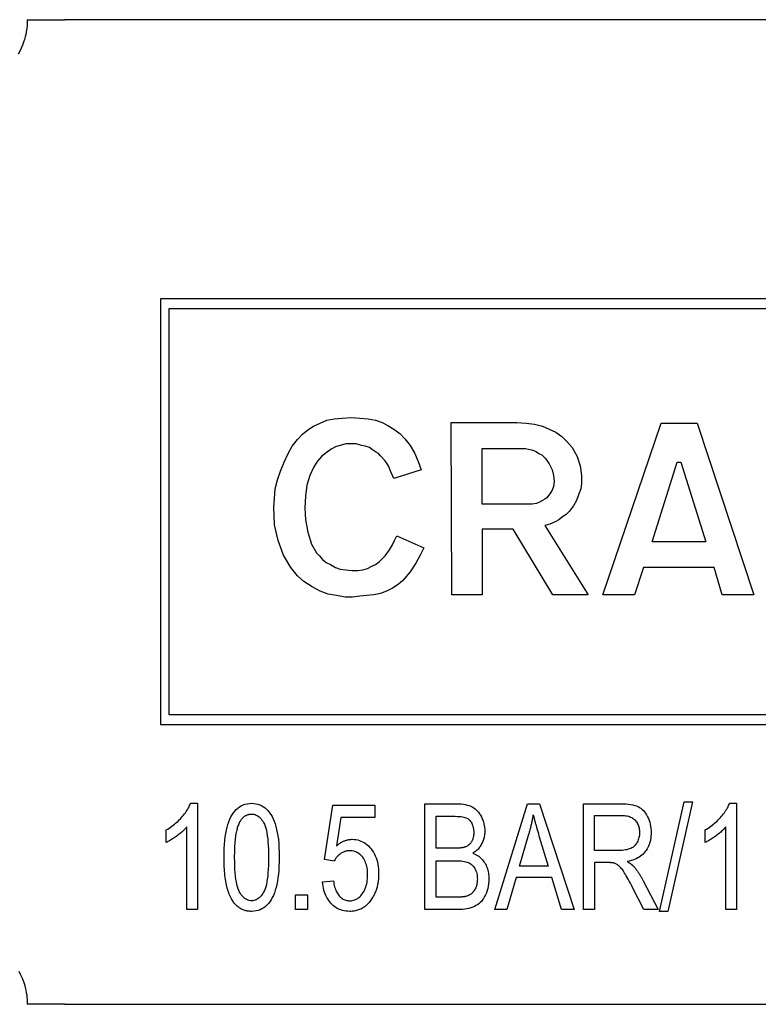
# Model space of a CAD drawing. Header units: millimetres. Extents: x 267 to 474, y 94 to 363.
# Tile 7 of 11: x 333 to 347, y 334 to 352. Entities that reach past the tile are written whole.
import ezdxf

# ---------------------------------------------------------------- set-up
doc = ezdxf.new("R2010")
doc.units = ezdxf.units.MM
doc.layers.add('DETAIL', color=2, linetype='Continuous')

msp = doc.modelspace()

# ---------------------------------------------------------------- linework, layer by layer
at = {"layer": 'DETAIL'}
for p, q in [((332.881, 352.299), (333.581, 352.299)), ((380.81, 352.299), (333.581, 352.299)), ((355.398, 347.026), (335.396, 347.026)), ((335.396, 347.026), (335.396, 338.987)), ((335.563, 339.167), (335.563, 346.845)), ((335.563, 346.845), (355.217, 346.845)), ((338.289, 344.62), (338.415, 344.675)), ((338.415, 344.675), (338.539, 344.731)), ((338.539, 344.731), (338.679, 344.759)), ((338.679, 344.759), (338.832, 344.773)), ((338.832, 344.773), (338.999, 344.787)), ((338.999, 344.787), (339.166, 344.773)), ((339.166, 344.773), (339.318, 344.759)), ((339.318, 344.759), (339.457, 344.731)), ((339.457, 344.731), (339.583, 344.689)), ((339.583, 344.689), (339.694, 344.633)), ((340.904, 341.435), (340.89, 344.689)), ((340.89, 344.689), (342.128, 344.689)), ((342.128, 344.689), (342.309, 344.675)), ((342.309, 344.675), (342.462, 344.661)), ((342.462, 344.661), (342.615, 344.62)), ((343.756, 341.435), (344.854, 344.675)), ((344.854, 344.675), (345.536, 344.675)), ((345.536, 344.675), (346.607, 341.435)), ((338.081, 344.467), (338.178, 344.55)), ((338.178, 344.55), (338.289, 344.62)), ((339.694, 344.633), (339.806, 344.564)), ((339.806, 344.564), (339.917, 344.481)), ((339.917, 344.481), (340.014, 344.383)), ((342.615, 344.62), (342.866, 344.508)), ((342.866, 344.508), (342.977, 344.425)), ((337.886, 344.244), (337.983, 344.369)), ((337.983, 344.369), (338.081, 344.467)), ((340.014, 344.383), (340.112, 344.258)), ((342.977, 344.425), (343.074, 344.328)), ((343.074, 344.328), (343.172, 344.216)), ((337.802, 344.091), (337.886, 344.244)), ((338.526, 344.119), (338.442, 344.049)), ((338.623, 344.188), (338.526, 344.119)), ((338.706, 344.23), (338.623, 344.188)), ((338.901, 344.286), (338.706, 344.23)), ((339.096, 344.286), (338.901, 344.286)), ((339.193, 344.258), (339.096, 344.286)), ((339.263, 344.244), (339.193, 344.258)), ((339.346, 344.216), (339.263, 344.244)), ((339.402, 344.175), (339.346, 344.216)), ((339.457, 344.133), (339.402, 344.175)), ((339.513, 344.105), (339.457, 344.133)), ((339.555, 344.063), (339.513, 344.105)), ((340.112, 344.258), (340.195, 344.119)), ((340.195, 344.119), (340.264, 343.952)), ((341.475, 343.145), (341.475, 344.202)), ((341.475, 344.202), (342.295, 344.202)), ((342.295, 344.202), (342.351, 344.188)), ((342.351, 344.188), (342.406, 344.175)), ((342.406, 344.175), (342.448, 344.161)), ((342.448, 344.161), (342.504, 344.133)), ((342.504, 344.133), (342.545, 344.105)), ((342.545, 344.105), (342.601, 344.077)), ((343.172, 344.216), (343.269, 344.049)), ((337.663, 343.771), (337.733, 343.938)), ((337.733, 343.938), (337.802, 344.091)), ((338.359, 343.952), (338.289, 343.841)), ((338.442, 344.049), (338.359, 343.952)), ((339.639, 343.966), (339.555, 344.063)), ((339.708, 343.869), (339.639, 343.966)), ((340.264, 343.952), (340.32, 343.799)), ((342.601, 344.077), (342.671, 344.008)), ((342.671, 344.008), (342.74, 343.91)), ((343.269, 344.049), (343.324, 343.869)), ((344.687, 342.436), (345.16, 343.938)), ((345.16, 343.938), (345.23, 343.938)), ((345.23, 343.938), (345.703, 342.436)), ((337.608, 343.604), (337.663, 343.771)), ((338.289, 343.841), (338.22, 343.688)), ((339.75, 343.757), (339.708, 343.869)), ((339.806, 343.632), (339.75, 343.757)), ((340.32, 343.799), (339.806, 343.632)), ((342.74, 343.91), (342.796, 343.799)), ((342.796, 343.799), (342.823, 343.688)), ((343.324, 343.869), (343.352, 343.688)), ((337.566, 343.437), (337.608, 343.604)), ((338.22, 343.688), (338.164, 343.507)), ((342.823, 343.688), (342.838, 343.576)), ((342.838, 343.576), (342.823, 343.479)), ((343.352, 343.688), (343.352, 343.535)), ((337.552, 343.257), (337.566, 343.437)), ((338.164, 343.507), (338.136, 343.298)), ((342.796, 343.41), (342.754, 343.34)), ((342.823, 343.479), (342.796, 343.41)), ((343.339, 343.437), (343.296, 343.326)), ((343.352, 343.535), (343.339, 343.437)), ((337.538, 343.09), (337.552, 343.257)), ((338.136, 343.298), (338.122, 343.076)), ((342.56, 343.187), (342.504, 343.159)), ((342.615, 343.215), (342.56, 343.187)), ((342.657, 343.243), (342.615, 343.215)), ((342.699, 343.27), (342.657, 343.243)), ((342.727, 343.312), (342.699, 343.27)), ((342.754, 343.34), (342.727, 343.312)), ((343.255, 343.215), (343.199, 343.117)), ((343.296, 343.326), (343.255, 343.215)), ((337.552, 342.756), (337.538, 343.09)), ((338.122, 343.076), (338.136, 342.853)), ((342.421, 343.145), (341.475, 343.145)), ((342.504, 343.159), (342.421, 343.145)), ((343.116, 343.006), (343.06, 342.951)), ((343.157, 343.062), (343.116, 343.006)), ((343.199, 343.117), (343.157, 343.062)), ((338.136, 342.853), (338.178, 342.617)), ((342.851, 342.811), (342.754, 342.77)), ((342.921, 342.853), (342.851, 342.811)), ((342.99, 342.909), (342.921, 342.853)), ((343.06, 342.951), (342.99, 342.909)), ((337.621, 342.464), (337.552, 342.756)), ((338.178, 342.617), (338.248, 342.394)), ((342.059, 342.672), (341.475, 342.672)), ((341.475, 342.672), (341.475, 341.435)), ((342.81, 341.435), (342.059, 342.672)), ((342.754, 342.77), (342.657, 342.742)), ((342.657, 342.742), (343.478, 341.435)), ((337.719, 342.186), (337.621, 342.464)), ((339.778, 342.38), (339.819, 342.464)), ((339.819, 342.464), (339.861, 342.547)), ((339.861, 342.547), (340.375, 342.325)), ((345.703, 342.436), (344.687, 342.436)), ((338.248, 342.394), (338.345, 342.227)), ((339.639, 342.172), (339.722, 342.283)), ((339.722, 342.283), (339.778, 342.38)), ((340.375, 342.325), (340.306, 342.186)), ((337.858, 341.949), (337.719, 342.186)), ((338.345, 342.227), (338.4, 342.172)), ((338.4, 342.172), (338.456, 342.102)), ((338.456, 342.102), (338.526, 342.046)), ((339.457, 342.005), (339.527, 342.06)), ((339.527, 342.06), (339.639, 342.172)), ((340.306, 342.186), (340.223, 342.032)), ((337.983, 341.796), (337.858, 341.949)), ((338.526, 342.046), (338.609, 342.005)), ((338.609, 342.005), (338.706, 341.949)), ((338.706, 341.949), (338.79, 341.921)), ((338.79, 341.921), (338.901, 341.907)), ((338.901, 341.907), (339.012, 341.893)), ((339.012, 341.893), (339.124, 341.893)), ((339.124, 341.893), (339.221, 341.907)), ((339.221, 341.907), (339.305, 341.935)), ((339.305, 341.935), (339.388, 341.977)), ((339.388, 341.977), (339.457, 342.005)), ((340.223, 342.032), (340.112, 341.866)), ((344.52, 341.949), (344.354, 341.435)), ((345.856, 341.949), (344.52, 341.949)), ((346.009, 341.435), (345.856, 341.949)), ((338.108, 341.685), (337.983, 341.796)), ((338.261, 341.587), (338.108, 341.685)), ((339.972, 341.699), (339.889, 341.629)), ((340.112, 341.866), (339.972, 341.699)), ((338.415, 341.504), (338.261, 341.587)), ((338.567, 341.448), (338.415, 341.504)), ((339.666, 341.504), (339.555, 341.462)), ((339.778, 341.56), (339.666, 341.504)), ((339.889, 341.629), (339.778, 341.56)), ((338.721, 341.42), (338.567, 341.448)), ((338.887, 341.393), (338.721, 341.42)), ((339.027, 341.393), (338.887, 341.393)), ((339.166, 341.407), (339.027, 341.393)), ((339.291, 341.42), (339.166, 341.407)), ((339.43, 341.435), (339.291, 341.42)), ((339.555, 341.462), (339.43, 341.435)), ((341.475, 341.435), (340.904, 341.435)), ((343.478, 341.435), (342.81, 341.435)), ((344.354, 341.435), (343.756, 341.435)), ((346.607, 341.435), (346.009, 341.435)), ((355.217, 339.167), (335.563, 339.167)), ((335.396, 338.987), (355.398, 338.987)), ((335.967, 337.496), (336.094, 337.496)), ((336.094, 337.496), (336.094, 335.488)), ((338.495, 336.435), (338.65, 337.462)), ((338.65, 337.462), (339.445, 337.462)), ((339.445, 337.462), (339.445, 337.227)), ((340.393, 337.488), (340.993, 337.488)), ((340.393, 335.488), (340.393, 337.488)), ((341.717, 335.488), (342.332, 337.488)), ((342.332, 337.488), (342.56, 337.488)), ((342.56, 337.488), (343.214, 335.488)), ((343.387, 337.488), (344.095, 337.488)), ((343.387, 335.488), (343.387, 337.488)), ((344.824, 335.455), (345.288, 337.522)), ((345.446, 337.522), (344.983, 335.455)), ((345.288, 337.522), (345.446, 337.522)), ((346.15, 337.496), (346.277, 337.496)), ((346.277, 337.496), (346.277, 335.488)), ((338.807, 337.227), (338.72, 336.691)), ((339.445, 337.227), (338.807, 337.227)), ((340.605, 336.648), (340.605, 337.252)), ((340.605, 337.252), (340.925, 337.252)), ((343.598, 336.606), (343.598, 337.267)), ((343.598, 337.267), (344.105, 337.267)), ((335.897, 335.488), (335.897, 337.052)), ((346.08, 335.488), (346.08, 337.052)), ((335.505, 336.756), (335.505, 336.994)), ((342.178, 336.308), (342.353, 336.897)), ((342.554, 336.863), (342.723, 336.308)), ((345.688, 336.756), (345.688, 336.994)), ((340.951, 336.648), (340.605, 336.648)), ((344.053, 336.606), (343.598, 336.606)), ((338.679, 336.404), (338.495, 336.435)), ((340.605, 335.724), (340.605, 336.412)), ((340.605, 336.412), (340.975, 336.412)), ((342.723, 336.308), (342.178, 336.308)), ((343.844, 336.377), (343.598, 336.377)), ((343.598, 336.377), (343.598, 335.488)), ((338.46, 336.013), (338.666, 336.034)), ((342.117, 336.093), (341.941, 335.488)), ((342.788, 336.093), (342.117, 336.093)), ((342.973, 335.488), (342.788, 336.093)), ((344.518, 336.032), (344.797, 335.488)), ((337.949, 335.767), (338.173, 335.767)), ((337.949, 335.488), (337.949, 335.767)), ((338.173, 335.767), (338.173, 335.488)), ((344.53, 335.488), (344.318, 335.904)), ((341.004, 335.724), (340.605, 335.724)), ((336.094, 335.488), (335.897, 335.488)), ((338.173, 335.488), (337.949, 335.488)), ((341.002, 335.488), (340.393, 335.488)), ((341.941, 335.488), (341.717, 335.488)), ((343.214, 335.488), (342.973, 335.488)), ((343.598, 335.488), (343.387, 335.488)), ((344.797, 335.488), (344.53, 335.488)), ((344.983, 335.455), (344.824, 335.455)), ((346.277, 335.488), (346.08, 335.488)), ((333.581, 333.699), (332.881, 333.699)), ((333.581, 333.699), (380.81, 333.699))]:
    msp.add_line(p, q, dxfattribs=at)
at = {"layer": 'DETAIL', "flags": 128}
for points in [[(332.881, 352.299), (332.881, 352.296), (332.881, 352.284), (332.88, 352.264), (332.879, 352.238), (332.877, 352.208), (332.875, 352.176), (332.871, 352.142), (332.866, 352.105), (332.859, 352.064), (332.85, 352.02), (332.839, 351.974), (332.826, 351.925), (332.809, 351.873), (332.789, 351.818), (332.764, 351.762), (332.737, 351.705), (332.705, 351.647)], [(335.505, 336.994), (335.533, 337.011), (335.559, 337.027), (335.585, 337.045), (335.611, 337.063), (335.635, 337.082), (335.66, 337.101), (335.683, 337.121), (335.706, 337.141), (335.729, 337.162), (335.751, 337.183), (335.772, 337.206), (335.793, 337.228), (335.813, 337.251), (335.832, 337.274), (335.85, 337.297), (335.867, 337.319), (335.883, 337.342), (335.898, 337.364), (335.912, 337.386), (335.925, 337.408), (335.937, 337.43), (335.948, 337.452), (335.958, 337.474), (335.967, 337.496)], [(336.597, 336.474), (336.598, 336.561), (336.601, 336.643), (336.605, 336.721), (336.612, 336.795), (336.62, 336.864), (336.63, 336.929), (336.642, 336.99), (336.656, 337.046), (336.671, 337.099), (336.689, 337.148), (336.708, 337.194), (336.728, 337.238), (336.751, 337.278), (336.775, 337.315), (336.802, 337.348), (336.829, 337.379), (336.859, 337.406), (336.891, 337.43), (336.924, 337.45), (336.959, 337.467), (336.996, 337.479), (337.035, 337.488), (337.076, 337.494), (337.118, 337.496)], [(337.118, 337.496), (337.16, 337.494), (337.2, 337.489), (337.239, 337.48), (337.275, 337.467), (337.311, 337.451), (337.344, 337.431), (337.375, 337.408), (337.405, 337.381), (337.433, 337.352), (337.459, 337.319), (337.483, 337.283), (337.505, 337.244), (337.525, 337.202), (337.544, 337.157), (337.561, 337.109), (337.577, 337.058), (337.591, 337.004), (337.604, 336.947), (337.615, 336.885), (337.624, 336.817), (337.631, 336.741), (337.636, 336.659), (337.639, 336.57), (337.64, 336.474)], [(340.993, 337.488), (341.038, 337.487), (341.08, 337.484), (341.12, 337.48), (341.158, 337.473), (341.194, 337.464), (341.227, 337.454), (341.259, 337.441), (341.288, 337.427), (341.315, 337.411), (341.34, 337.393), (341.364, 337.372), (341.387, 337.35), (341.408, 337.326), (341.427, 337.299), (341.445, 337.271), (341.461, 337.24), (341.476, 337.209), (341.489, 337.177), (341.499, 337.144), (341.508, 337.111), (341.515, 337.078), (341.52, 337.045), (341.523, 337.01), (341.524, 336.976)], [(344.095, 337.488), (344.148, 337.487), (344.196, 337.485), (344.242, 337.481), (344.284, 337.475), (344.324, 337.467), (344.36, 337.458), (344.392, 337.447), (344.422, 337.434), (344.449, 337.419), (344.474, 337.402), (344.499, 337.382), (344.522, 337.359), (344.543, 337.334), (344.563, 337.307), (344.582, 337.276), (344.599, 337.243), (344.615, 337.209), (344.628, 337.174), (344.64, 337.137), (344.649, 337.1), (344.656, 337.062), (344.661, 337.023), (344.665, 336.983), (344.666, 336.942)], [(345.688, 336.994), (345.716, 337.011), (345.742, 337.027), (345.768, 337.045), (345.794, 337.063), (345.818, 337.082), (345.843, 337.101), (345.866, 337.121), (345.889, 337.141), (345.912, 337.162), (345.934, 337.183), (345.955, 337.206), (345.976, 337.228), (345.996, 337.251), (346.015, 337.274), (346.033, 337.297), (346.05, 337.319), (346.066, 337.342), (346.081, 337.364), (346.095, 337.386), (346.108, 337.408), (346.12, 337.43), (346.131, 337.452), (346.141, 337.474), (346.15, 337.496)], [(336.899, 337.15), (336.906, 337.161), (336.913, 337.173), (336.92, 337.183), (336.928, 337.194), (336.935, 337.203), (336.943, 337.212), (336.951, 337.221), (336.96, 337.229), (336.968, 337.237), (336.977, 337.244), (336.985, 337.251), (336.994, 337.257), (337.004, 337.263), (337.013, 337.268), (337.023, 337.273), (337.032, 337.277), (337.042, 337.281), (337.052, 337.284), (337.063, 337.287), (337.073, 337.289), (337.084, 337.291), (337.095, 337.292), (337.106, 337.293), (337.117, 337.293)], [(337.117, 337.293), (337.139, 337.292), (337.161, 337.289), (337.183, 337.283), (337.203, 337.275), (337.223, 337.265), (337.243, 337.252), (337.262, 337.238), (337.28, 337.221), (337.297, 337.202), (337.314, 337.18), (337.331, 337.157), (337.346, 337.131), (337.361, 337.101), (337.374, 337.067), (337.387, 337.029), (337.397, 336.986), (337.407, 336.938), (337.415, 336.885), (337.422, 336.828), (337.428, 336.767), (337.433, 336.701), (337.436, 336.63), (337.438, 336.554), (337.438, 336.474)], [(340.925, 337.252), (340.966, 337.251), (341.004, 337.25), (341.04, 337.248), (341.072, 337.245), (341.1, 337.241), (341.126, 337.236), (341.149, 337.23), (341.168, 337.224), (341.185, 337.216), (341.201, 337.207), (341.216, 337.196), (341.231, 337.184), (341.244, 337.17), (341.256, 337.155), (341.267, 337.138), (341.277, 337.12), (341.286, 337.101), (341.294, 337.081), (341.3, 337.06), (341.305, 337.039), (341.31, 337.016), (341.313, 336.994), (341.314, 336.97), (341.315, 336.945)], [(342.353, 336.897), (342.358, 336.912), (342.362, 336.928), (342.367, 336.944), (342.371, 336.96), (342.376, 336.976), (342.38, 336.991), (342.384, 337.007), (342.388, 337.023), (342.392, 337.039), (342.396, 337.055), (342.4, 337.071), (342.403, 337.086), (342.407, 337.102), (342.411, 337.118), (342.414, 337.134), (342.417, 337.15), (342.421, 337.166), (342.424, 337.182), (342.427, 337.198), (342.43, 337.214), (342.433, 337.23), (342.436, 337.246), (342.439, 337.262), (342.441, 337.278)], [(342.441, 337.278), (342.445, 337.264), (342.448, 337.25), (342.451, 337.236), (342.455, 337.221), (342.458, 337.206), (342.462, 337.191), (342.466, 337.176), (342.47, 337.16), (342.474, 337.144), (342.479, 337.127), (342.483, 337.11), (342.488, 337.093), (342.493, 337.076), (342.498, 337.058), (342.503, 337.04), (342.508, 337.022), (342.513, 337.003), (342.519, 336.984), (342.524, 336.965), (342.53, 336.945), (342.536, 336.925), (342.542, 336.905), (342.548, 336.884), (342.554, 336.863)], [(344.105, 337.267), (344.134, 337.266), (344.161, 337.265), (344.188, 337.261), (344.213, 337.257), (344.237, 337.251), (344.259, 337.244), (344.28, 337.236), (344.3, 337.226), (344.318, 337.216), (344.335, 337.204), (344.351, 337.19), (344.365, 337.176), (344.378, 337.16), (344.39, 337.144), (344.401, 337.127), (344.411, 337.109), (344.42, 337.091), (344.427, 337.072), (344.433, 337.052), (344.438, 337.031), (344.442, 337.01), (344.445, 336.988), (344.447, 336.966), (344.448, 336.942)], [(335.897, 337.052), (335.885, 337.038), (335.873, 337.024), (335.859, 337.01), (335.846, 336.996), (335.831, 336.982), (335.816, 336.968), (335.8, 336.954), (335.784, 336.94), (335.767, 336.926), (335.749, 336.912), (335.731, 336.898), (335.712, 336.884), (335.693, 336.87), (335.674, 336.857), (335.656, 336.844), (335.638, 336.832), (335.62, 336.821), (335.603, 336.81), (335.586, 336.799), (335.569, 336.79), (335.553, 336.78), (335.537, 336.772), (335.521, 336.764), (335.505, 336.756)], [(336.798, 336.474), (336.798, 336.515), (336.799, 336.554), (336.8, 336.593), (336.801, 336.63), (336.803, 336.666), (336.804, 336.701), (336.807, 336.735), (336.809, 336.768), (336.812, 336.8), (336.816, 336.831), (336.819, 336.861), (336.823, 336.889), (336.828, 336.917), (336.832, 336.944), (336.837, 336.969), (336.843, 336.993), (336.849, 337.017), (336.855, 337.039), (336.861, 337.06), (336.868, 337.08), (336.875, 337.099), (336.883, 337.117), (336.891, 337.134), (336.899, 337.15)], [(346.08, 337.052), (346.068, 337.038), (346.056, 337.024), (346.042, 337.01), (346.028, 336.996), (346.014, 336.982), (345.999, 336.968), (345.983, 336.954), (345.967, 336.94), (345.95, 336.926), (345.932, 336.912), (345.914, 336.898), (345.895, 336.884), (345.876, 336.87), (345.857, 336.857), (345.839, 336.844), (345.821, 336.832), (345.803, 336.821), (345.786, 336.81), (345.769, 336.799), (345.752, 336.79), (345.736, 336.78), (345.72, 336.772), (345.704, 336.764), (345.688, 336.756)], [(341.315, 336.945), (341.315, 336.928), (341.314, 336.911), (341.312, 336.895), (341.31, 336.879), (341.308, 336.864), (341.305, 336.849), (341.301, 336.835), (341.297, 336.821), (341.292, 336.808), (341.286, 336.795), (341.28, 336.783), (341.274, 336.771), (341.267, 336.76), (341.259, 336.749), (341.251, 336.739), (341.242, 336.729), (341.233, 336.72), (341.223, 336.711), (341.212, 336.703), (341.201, 336.696), (341.19, 336.689), (341.178, 336.682), (341.165, 336.676), (341.152, 336.671)], [(341.524, 336.976), (341.523, 336.955), (341.522, 336.934), (341.52, 336.913), (341.518, 336.892), (341.514, 336.872), (341.51, 336.852), (341.505, 336.832), (341.499, 336.812), (341.492, 336.792), (341.485, 336.773), (341.477, 336.754), (341.468, 336.735), (341.458, 336.717), (341.448, 336.699), (341.437, 336.681), (341.425, 336.665), (341.412, 336.649), (341.398, 336.633), (341.384, 336.618), (341.369, 336.604), (341.353, 336.59), (341.336, 336.577), (341.318, 336.564), (341.3, 336.552)], [(344.448, 336.942), (344.447, 336.919), (344.445, 336.895), (344.442, 336.872), (344.437, 336.85), (344.431, 336.827), (344.424, 336.806), (344.415, 336.784), (344.405, 336.763), (344.394, 336.743), (344.381, 336.725), (344.367, 336.707), (344.352, 336.692), (344.336, 336.677), (344.319, 336.664), (344.3, 336.653), (344.281, 336.643), (344.259, 336.634), (344.236, 336.627), (344.21, 336.62), (344.183, 336.615), (344.153, 336.611), (344.122, 336.608), (344.088, 336.606), (344.053, 336.606)], [(344.666, 336.942), (344.665, 336.907), (344.662, 336.873), (344.659, 336.84), (344.653, 336.808), (344.646, 336.776), (344.638, 336.746), (344.628, 336.717), (344.616, 336.688), (344.603, 336.66), (344.589, 336.634), (344.573, 336.608), (344.555, 336.583), (344.536, 336.56), (344.515, 336.538), (344.492, 336.517), (344.468, 336.498), (344.442, 336.481), (344.415, 336.464), (344.385, 336.45), (344.355, 336.436), (344.322, 336.425), (344.288, 336.414), (344.252, 336.406), (344.214, 336.398)], [(338.72, 336.691), (338.733, 336.701), (338.745, 336.711), (338.757, 336.72), (338.769, 336.729), (338.781, 336.738), (338.794, 336.746), (338.806, 336.753), (338.818, 336.76), (338.831, 336.767), (338.843, 336.773), (338.856, 336.779), (338.868, 336.785), (338.881, 336.79), (338.894, 336.794), (338.906, 336.798), (338.919, 336.802), (338.932, 336.805), (338.945, 336.808), (338.957, 336.81), (338.97, 336.812), (338.983, 336.814), (338.996, 336.815), (339.009, 336.816), (339.022, 336.816)], [(339.022, 336.816), (339.057, 336.815), (339.09, 336.811), (339.123, 336.805), (339.154, 336.796), (339.185, 336.784), (339.215, 336.771), (339.244, 336.754), (339.272, 336.735), (339.299, 336.714), (339.325, 336.69), (339.351, 336.663), (339.375, 336.634), (339.398, 336.604), (339.419, 336.571), (339.438, 336.537), (339.455, 336.502), (339.47, 336.465), (339.483, 336.427), (339.494, 336.388), (339.503, 336.347), (339.51, 336.304), (339.515, 336.26), (339.518, 336.215), (339.519, 336.168)], [(341.152, 336.671), (341.147, 336.669), (341.141, 336.667), (341.135, 336.666), (341.129, 336.664), (341.123, 336.663), (341.116, 336.661), (341.11, 336.66), (341.102, 336.658), (341.095, 336.657), (341.087, 336.656), (341.079, 336.655), (341.071, 336.654), (341.063, 336.653), (341.054, 336.652), (341.045, 336.651), (341.035, 336.651), (341.026, 336.65), (341.016, 336.65), (341.006, 336.649), (340.995, 336.649), (340.984, 336.649), (340.973, 336.648), (340.962, 336.648), (340.951, 336.648)], [(336.756, 335.66), (336.743, 335.682), (336.73, 335.704), (336.718, 335.728), (336.707, 335.753), (336.696, 335.779), (336.686, 335.806), (336.677, 335.834), (336.667, 335.863), (336.659, 335.893), (336.651, 335.924), (336.643, 335.956), (336.637, 335.99), (336.63, 336.024), (336.624, 336.06), (336.619, 336.096), (336.615, 336.134), (336.61, 336.173), (336.607, 336.213), (336.604, 336.254), (336.601, 336.296), (336.599, 336.339), (336.598, 336.383), (336.597, 336.428), (336.597, 336.474)], [(337.118, 335.656), (337.096, 335.657), (337.074, 335.66), (337.053, 335.666), (337.033, 335.674), (337.013, 335.684), (336.993, 335.696), (336.975, 335.711), (336.957, 335.728), (336.939, 335.747), (336.922, 335.769), (336.906, 335.792), (336.89, 335.818), (336.876, 335.848), (336.862, 335.882), (336.85, 335.92), (336.839, 335.963), (336.83, 336.011), (336.821, 336.063), (336.814, 336.12), (336.808, 336.182), (336.804, 336.248), (336.801, 336.319), (336.799, 336.394), (336.798, 336.474)], [(337.64, 336.474), (337.639, 336.389), (337.636, 336.307), (337.632, 336.229), (337.625, 336.156), (337.617, 336.087), (337.607, 336.023), (337.595, 335.962), (337.582, 335.906), (337.566, 335.853), (337.549, 335.804), (337.53, 335.757), (337.51, 335.714), (337.487, 335.674), (337.463, 335.637), (337.437, 335.603), (337.409, 335.572), (337.379, 335.544), (337.347, 335.521), (337.314, 335.5), (337.279, 335.484), (337.241, 335.471), (337.202, 335.462), (337.161, 335.456), (337.118, 335.455)], [(337.438, 336.474), (337.438, 336.395), (337.436, 336.319), (337.433, 336.249), (337.428, 336.183), (337.422, 336.121), (337.415, 336.064), (337.407, 336.012), (337.397, 335.964), (337.387, 335.921), (337.374, 335.882), (337.361, 335.848), (337.346, 335.819), (337.331, 335.793), (337.314, 335.769), (337.297, 335.748), (337.28, 335.728), (337.262, 335.711), (337.243, 335.697), (337.224, 335.684), (337.204, 335.674), (337.183, 335.666), (337.162, 335.66), (337.141, 335.657), (337.118, 335.656)], [(338.97, 336.599), (338.955, 336.599), (338.939, 336.598), (338.924, 336.596), (338.909, 336.593), (338.894, 336.59), (338.88, 336.586), (338.865, 336.581), (338.852, 336.575), (338.838, 336.569), (338.825, 336.562), (338.812, 336.554), (338.799, 336.545), (338.787, 336.536), (338.775, 336.526), (338.763, 336.516), (338.752, 336.506), (338.741, 336.495), (338.731, 336.483), (338.722, 336.471), (338.712, 336.459), (338.703, 336.446), (338.695, 336.432), (338.687, 336.419), (338.679, 336.404)], [(339.31, 336.145), (339.31, 336.18), (339.308, 336.213), (339.305, 336.245), (339.3, 336.276), (339.294, 336.305), (339.287, 336.333), (339.278, 336.361), (339.269, 336.386), (339.258, 336.411), (339.245, 336.434), (339.232, 336.457), (339.217, 336.477), (339.201, 336.497), (339.184, 336.515), (339.166, 336.531), (339.148, 336.545), (339.128, 336.558), (339.108, 336.569), (339.087, 336.578), (339.066, 336.586), (339.043, 336.592), (339.02, 336.596), (338.995, 336.599), (338.97, 336.599)], [(341.3, 336.552), (341.323, 336.543), (341.346, 336.532), (341.368, 336.521), (341.389, 336.508), (341.409, 336.495), (341.428, 336.48), (341.446, 336.465), (341.463, 336.448), (341.48, 336.43), (341.495, 336.411), (341.509, 336.392), (341.523, 336.371), (341.536, 336.349), (341.547, 336.327), (341.557, 336.304), (341.567, 336.28), (341.575, 336.256), (341.582, 336.231), (341.588, 336.205), (341.593, 336.179), (341.597, 336.152), (341.599, 336.125), (341.601, 336.096), (341.602, 336.067)], [(340.975, 336.412), (341.012, 336.411), (341.047, 336.41), (341.079, 336.407), (341.11, 336.404), (341.138, 336.399), (341.164, 336.393), (341.188, 336.386), (341.209, 336.378), (341.229, 336.369), (341.248, 336.359), (341.265, 336.346), (341.282, 336.333), (341.297, 336.317), (341.312, 336.301), (341.325, 336.282), (341.337, 336.263), (341.348, 336.242), (341.357, 336.22), (341.365, 336.197), (341.372, 336.173), (341.377, 336.148), (341.381, 336.123), (341.383, 336.096), (341.384, 336.069)], [(343.961, 336.368), (343.958, 336.368), (343.955, 336.369), (343.952, 336.37), (343.948, 336.371), (343.945, 336.371), (343.941, 336.372), (343.937, 336.372), (343.933, 336.373), (343.928, 336.373), (343.924, 336.374), (343.919, 336.374), (343.914, 336.375), (343.909, 336.375), (343.904, 336.375), (343.899, 336.376), (343.894, 336.376), (343.888, 336.376), (343.882, 336.376), (343.876, 336.376), (343.87, 336.377), (343.864, 336.377), (343.857, 336.377), (343.851, 336.377), (343.844, 336.377)], [(344.318, 335.904), (344.296, 335.948), (344.274, 335.989), (344.254, 336.027), (344.234, 336.063), (344.216, 336.096), (344.198, 336.127), (344.182, 336.154), (344.166, 336.179), (344.151, 336.202), (344.137, 336.224), (344.123, 336.243), (344.109, 336.261), (344.096, 336.277), (344.083, 336.291), (344.071, 336.303), (344.059, 336.314), (344.047, 336.323), (344.035, 336.332), (344.023, 336.339), (344.011, 336.347), (343.999, 336.353), (343.986, 336.359), (343.974, 336.364), (343.961, 336.368)], [(344.214, 336.398), (344.221, 336.394), (344.228, 336.39), (344.235, 336.386), (344.242, 336.381), (344.248, 336.377), (344.254, 336.373), (344.261, 336.369), (344.267, 336.365), (344.272, 336.361), (344.278, 336.357), (344.284, 336.352), (344.289, 336.348), (344.294, 336.344), (344.299, 336.34), (344.304, 336.336), (344.309, 336.332), (344.314, 336.328), (344.318, 336.324), (344.323, 336.32), (344.327, 336.315), (344.331, 336.311), (344.335, 336.307), (344.339, 336.303), (344.342, 336.299)], [(344.342, 336.299), (344.35, 336.29), (344.358, 336.281), (344.365, 336.272), (344.373, 336.262), (344.381, 336.252), (344.388, 336.242), (344.396, 336.232), (344.403, 336.222), (344.411, 336.212), (344.418, 336.201), (344.425, 336.19), (344.433, 336.179), (344.44, 336.168), (344.447, 336.156), (344.454, 336.145), (344.462, 336.133), (344.469, 336.121), (344.476, 336.109), (344.483, 336.097), (344.49, 336.084), (344.497, 336.072), (344.504, 336.059), (344.511, 336.046), (344.518, 336.032)], [(338.973, 335.656), (338.997, 335.657), (339.02, 335.66), (339.042, 335.664), (339.063, 335.671), (339.084, 335.679), (339.104, 335.689), (339.124, 335.701), (339.143, 335.715), (339.161, 335.731), (339.179, 335.749), (339.196, 335.769), (339.213, 335.79), (339.228, 335.813), (339.243, 335.837), (339.256, 335.862), (339.267, 335.889), (339.277, 335.917), (339.286, 335.946), (339.293, 335.976), (339.3, 336.007), (339.304, 336.04), (339.308, 336.074), (339.31, 336.109), (339.31, 336.145)], [(339.519, 336.168), (339.519, 336.145), (339.518, 336.123), (339.517, 336.101), (339.516, 336.079), (339.514, 336.058), (339.511, 336.036), (339.508, 336.015), (339.505, 335.994), (339.501, 335.974), (339.497, 335.954), (339.493, 335.934), (339.488, 335.914), (339.482, 335.894), (339.476, 335.875), (339.47, 335.856), (339.463, 335.837), (339.456, 335.819), (339.448, 335.801), (339.44, 335.783), (339.431, 335.765), (339.422, 335.748), (339.413, 335.731), (339.403, 335.714), (339.393, 335.697)], [(338.973, 335.455), (338.938, 335.456), (338.903, 335.459), (338.869, 335.464), (338.837, 335.472), (338.806, 335.481), (338.776, 335.493), (338.746, 335.506), (338.718, 335.522), (338.692, 335.54), (338.666, 335.56), (338.641, 335.583), (338.618, 335.607), (338.595, 335.633), (338.575, 335.661), (338.556, 335.69), (338.539, 335.72), (338.523, 335.752), (338.509, 335.785), (338.497, 335.819), (338.486, 335.855), (338.477, 335.892), (338.47, 335.931), (338.464, 335.971), (338.46, 336.013)], [(338.666, 336.034), (338.67, 336.003), (338.675, 335.974), (338.681, 335.945), (338.687, 335.918), (338.695, 335.893), (338.703, 335.868), (338.713, 335.846), (338.723, 335.824), (338.734, 335.804), (338.745, 335.784), (338.758, 335.767), (338.772, 335.75), (338.786, 335.735), (338.8, 335.721), (338.815, 335.709), (338.831, 335.698), (338.847, 335.688), (338.864, 335.679), (338.881, 335.672), (338.898, 335.666), (338.916, 335.662), (338.935, 335.658), (338.954, 335.656), (338.973, 335.656)], [(341.602, 336.067), (341.6, 336.021), (341.596, 335.976), (341.59, 335.932), (341.581, 335.889), (341.569, 335.847), (341.554, 335.807), (341.538, 335.768), (341.52, 335.733), (341.501, 335.7), (341.481, 335.671), (341.46, 335.644), (341.437, 335.621), (341.413, 335.6), (341.386, 335.581), (341.358, 335.563), (341.328, 335.548), (341.296, 335.534), (341.262, 335.522), (341.225, 335.511), (341.186, 335.503), (341.144, 335.497), (341.1, 335.492), (341.052, 335.489), (341.002, 335.488)], [(341.384, 336.069), (341.383, 336.045), (341.382, 336.022), (341.379, 336), (341.376, 335.979), (341.371, 335.958), (341.366, 335.938), (341.359, 335.918), (341.352, 335.9), (341.343, 335.882), (341.334, 335.865), (341.325, 335.85), (341.315, 335.835), (341.305, 335.822), (341.294, 335.81), (341.283, 335.799), (341.271, 335.788), (341.258, 335.779), (341.245, 335.771), (341.231, 335.763), (341.216, 335.756), (341.2, 335.749), (341.184, 335.743), (341.167, 335.738), (341.149, 335.734)], [(341.149, 335.734), (341.145, 335.733), (341.141, 335.732), (341.137, 335.731), (341.133, 335.731), (341.128, 335.73), (341.124, 335.73), (341.119, 335.729), (341.114, 335.729), (341.108, 335.728), (341.103, 335.728), (341.097, 335.727), (341.091, 335.727), (341.085, 335.726), (341.079, 335.726), (341.072, 335.726), (341.065, 335.725), (341.058, 335.725), (341.051, 335.725), (341.044, 335.725), (341.036, 335.725), (341.029, 335.725), (341.021, 335.724), (341.012, 335.724), (341.004, 335.724)], [(337.118, 335.455), (337.099, 335.455), (337.08, 335.456), (337.062, 335.458), (337.044, 335.46), (337.026, 335.464), (337.009, 335.467), (336.992, 335.472), (336.975, 335.477), (336.959, 335.484), (336.943, 335.49), (336.927, 335.498), (336.912, 335.506), (336.897, 335.515), (336.882, 335.525), (336.868, 335.535), (336.854, 335.546), (336.841, 335.558), (336.827, 335.57), (336.814, 335.584), (336.802, 335.598), (336.79, 335.612), (336.778, 335.628), (336.767, 335.644), (336.756, 335.66)], [(339.393, 335.697), (339.38, 335.677), (339.366, 335.658), (339.352, 335.64), (339.338, 335.623), (339.324, 335.607), (339.309, 335.591), (339.293, 335.576), (339.278, 335.562), (339.262, 335.549), (339.245, 335.537), (339.228, 335.526), (339.211, 335.515), (339.193, 335.506), (339.175, 335.497), (339.157, 335.489), (339.138, 335.482), (339.119, 335.475), (339.099, 335.47), (339.079, 335.465), (339.059, 335.461), (339.038, 335.458), (339.017, 335.456), (338.995, 335.455), (338.973, 335.455)], [(332.721, 334.323), (332.754, 334.259), (332.782, 334.195), (332.806, 334.133), (332.826, 334.073), (332.841, 334.017), (332.853, 333.964), (332.862, 333.916), (332.869, 333.872), (332.874, 333.831), (332.877, 333.795), (332.879, 333.764), (332.88, 333.74), (332.881, 333.723), (332.881, 333.711), (332.881, 333.704), (332.881, 333.7), (332.881, 333.699)]]:
    msp.add_lwpolyline(points, dxfattribs=at)

doc.saveas('drawing.dxf')
